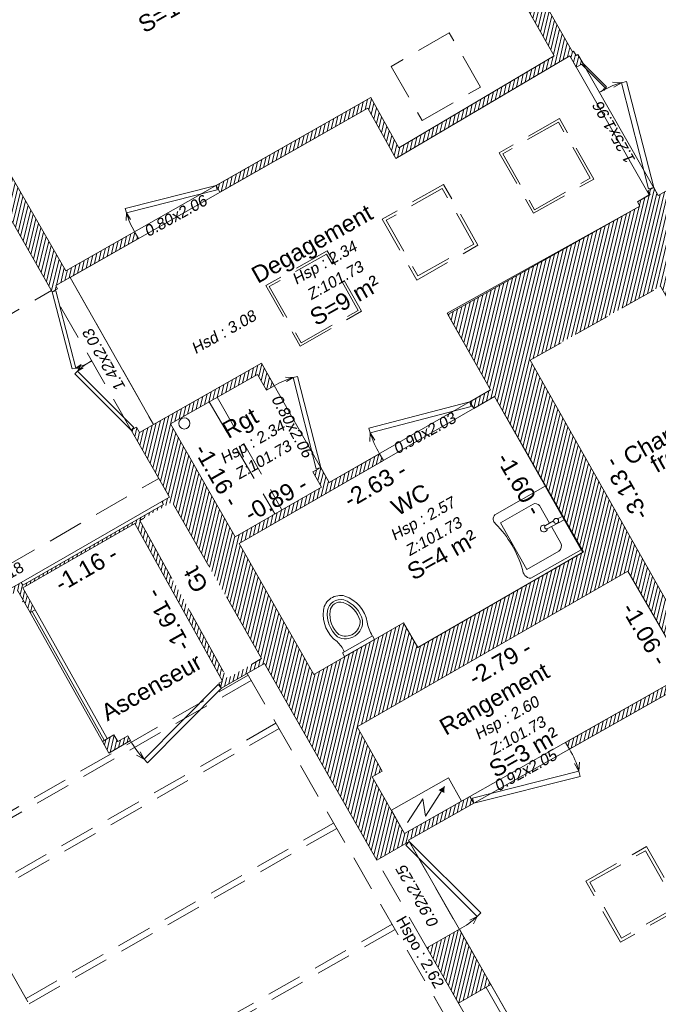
# Model space of a CAD drawing. Header units: metres. Extents: x 1525441.7 to 1525497.6, y 4222356 to 4222411.9.
# Tile 8 of 15: x 1525473.5 to 1525479.2, y 4222375.2 to 4222384. Entities that reach past the tile are written whole.
import ezdxf
from ezdxf.enums import TextEntityAlignment as Align

# ---------------------------------------------------------------- set-up
doc = ezdxf.new("R2010")
doc.units = ezdxf.units.M
doc.header["$LTSCALE"] = 0.1
doc.header["$PDMODE"] = 3
doc.header["$PDSIZE"] = 0.2
doc.linetypes.add('CACHE', pattern=[9.525, 6.35, -3.175])
doc.linetypes.add('CACHE2', pattern=[4.7625, 3.175, -1.5875])
doc.layers.get('0').update_dxf_attribs({"lineweight": 9})
doc.layers.get('Defpoints').update_dxf_attribs({"lineweight": 9})
doc.layers.add('0_Contours', color=3, linetype='Continuous', lineweight=9, plot=False)
for name, color, linetype, lineweight in [('0_Cotation', 142, 'CACHE2', 9), ('0_cotation surfaces', 152, 'Continuous', 9), ('_Hauteur allège', 153, 'Continuous', 9), ('_Mobilier', 251, 'Continuous', 9), ('Fenêtre', 39, 'Continuous', 9), ('Mur', 7, 'Continuous', 9), ('Mur-bas', 250, 'Continuous', 9), ('Mur-hachures', 254, 'Continuous', 9), ('Porte', 39, 'Continuous', 9), ('Poutre', 253, 'CACHE2', 9), ('Réseau_Eclairage_Ligne', 242, 'CACHE2', 9), ('Réseau_Elec_Symbole', 244, 'Continuous', 9), ('Réseau_EP_Symbole', 162, 'Continuous', 9), ('Texte-Altitude', 115, 'Continuous', 9), ('Texte-hauteur', 112, 'CACHE', 9), ('Texte-Pièce', 166, 'Continuous', 9)]:
    doc.layers.add(name, color=color, linetype=linetype, lineweight=lineweight)
doc.styles.add('ARIAL', font='arial.ttf')
doc.styles.get("Standard").update_dxf_attribs({"font": 'arial.ttf'})
doc.dimstyles.new('Cotation', dxfattribs={"dimtxt": 0.18, "dimasz": 0.1, "dimexe": 0.18, "dimexo": 0.2, "dimgap": 0.09, "dimtad": 0, "dimzin": 0, "dimdsep": 46, "dimtxsty": 'ARIAL', "dimblk1": 'OBLIQUE', "dimblk2": 'OBLIQUE', "dimsah": 1, "dimcen": 0.09, "dimse1": 1, "dimse2": 1, "dimsd1": 1, "dimsd2": 1, "dimclrd": 252, "dimaunit": 2, "dimadec": 3, "dimazin": 0, "dimtfac": 1, "dimtix": 1, "dimtofl": 0, "dimtmove": 0, "dimatfit": 3, "dimldrblk": 'OBLIQUE', "dimfxl": 1, "dimtolj": 1, "dimtzin": 0, "dimarcsym": 0})
pattern_1 = [(76.5, (0, 0), (-0.03087274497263, 0.00741189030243), [])]

# ---------------------------------------------------------------- blocks, each defined once
blk = doc.blocks.new('*U32')
at = {"layer": 'Porte', "linetype": 'Continuous', "flags": 128}
for points in [[(-0.012, 0.0439), (0.8939, 0.2917)], [(0.8939, 0.2917), (0.9059, 0.2477)], [(0.9059, 0.2477), (0, 0)], [(0.9059, 0.2477), (0.9036, 0.1716)], [(0.9059, 0.2477), (0.9466, 0.1834)], [(-0.012, 0.0439), (0, 0)]]:
    blk.add_lwpolyline(points, dxfattribs=at)
at = {"layer": 'Porte', "linetype": 'Continuous'}
blk.add_arc((0.1429, 0.0651), 0.7846, 358.45065, 13.45962, dxfattribs=at)
blk = doc.blocks.new('*U33')
at = {"layer": 'Porte', "linetype": 'Continuous', "flags": 128}
for points in [[(-0.012, 0.0439), (0.8939, 0.2917)], [(0.8939, 0.2917), (0.9059, 0.2477)], [(0.9059, 0.2477), (0, 0)], [(0.9059, 0.2477), (0.9036, 0.1716)], [(0.9059, 0.2477), (0.9466, 0.1834)], [(-0.012, 0.0439), (0, 0)]]:
    blk.add_lwpolyline(points, dxfattribs=at)
at = {"layer": 'Porte', "linetype": 'Continuous'}
blk.add_arc((0.1429, 0.0651), 0.7846, 358.45065, 13.45962, dxfattribs=at)
blk = doc.blocks.new('*U40')
at = {"layer": 'Porte', "linetype": 'Continuous', "flags": 128}
for points in [[(-0.012, 0.0439), (0.8939, 0.2917)], [(0.8939, 0.2917), (0.9059, 0.2477)], [(0.9059, 0.2477), (0, 0)], [(0.9059, 0.2477), (0.9036, 0.1716)], [(0.9059, 0.2477), (0.9466, 0.1834)], [(-0.012, 0.0439), (0, 0)]]:
    blk.add_lwpolyline(points, dxfattribs=at)
at = {"layer": 'Porte', "linetype": 'Continuous'}
blk.add_arc((0.1429, 0.0651), 0.7846, 358.45065, 13.45962, dxfattribs=at)
blk = doc.blocks.new('*U41')
at = {"layer": 'Porte', "linetype": 'Continuous', "flags": 128}
for points in [[(-0.012, 0.0439), (0.8939, 0.2917)], [(0.9059, 0.2477), (0, 0)], [(0.8939, 0.2917), (0.9059, 0.2477)], [(0.9059, 0.2477), (0.9036, 0.1716)], [(0.9059, 0.2477), (0.9466, 0.1834)], [(-0.012, 0.0439), (0, 0)]]:
    blk.add_lwpolyline(points, dxfattribs=at)
at = {"layer": 'Porte', "linetype": 'Continuous'}
blk.add_arc((0.1429, 0.0651), 0.7846, 358.45065, 13.45962, dxfattribs=at)
blk = doc.blocks.new('*U42')
at = {"layer": 'Porte', "linetype": 'Continuous', "flags": 128}
for points in [[(-0.012, 0.044), (0.894, 0.292)], [(0.906, 0.248), (0, 0)], [(0.894, 0.292), (0.906, 0.248)], [(0.906, 0.248), (0.904, 0.172)], [(0.906, 0.248), (0.947, 0.183)], [(-0.012, 0.044), (0, 0)]]:
    blk.add_lwpolyline(points, dxfattribs=at)
at = {"layer": 'Porte', "linetype": 'Continuous'}
blk.add_arc((0.143, 0.065), 0.785, 358.4506, 13.4596, dxfattribs=at)
blk = doc.blocks.new('*U43')
at = {"layer": 'Porte', "linetype": 'Continuous', "flags": 128}
for points in [[(-0.012, 0.044), (0.894, 0.292)], [(0.906, 0.248), (0, 0)], [(0.894, 0.292), (0.906, 0.248)], [(0.906, 0.248), (0.904, 0.172)], [(0.906, 0.248), (0.947, 0.183)], [(-0.012, 0.044), (0, 0)]]:
    blk.add_lwpolyline(points, dxfattribs=at)
at = {"layer": 'Porte', "linetype": 'Continuous'}
blk.add_arc((0.143, 0.065), 0.785, 358.4506, 13.4596, dxfattribs=at)
blk = doc.blocks.new('*U44')
at = {"layer": 'Porte', "linetype": 'Continuous', "flags": 128}
for points in [[(-0.012, 0.0439), (0.8939, 0.2917)], [(0.8939, 0.2917), (0.9059, 0.2477)], [(0.9059, 0.2477), (0, 0)], [(0.9059, 0.2477), (0.9036, 0.1716)], [(0.9059, 0.2477), (0.9466, 0.1834)], [(-0.012, 0.0439), (0, 0)]]:
    blk.add_lwpolyline(points, dxfattribs=at)
at = {"layer": 'Porte', "linetype": 'Continuous'}
blk.add_arc((0.1429, 0.0651), 0.7846, 358.45065, 13.45962, dxfattribs=at)
blk = doc.blocks.new('*U5')
at = {"layer": 'Porte', "linetype": 'Continuous', "flags": 128}
for points in [[(-0.012, 0.0439), (0.8939, 0.2917)], [(0.9059, 0.2477), (0, 0)], [(0.8939, 0.2917), (0.9059, 0.2477)], [(0.9059, 0.2477), (0.9036, 0.1716)], [(0.9059, 0.2477), (0.9466, 0.1834)], [(-0.012, 0.0439), (0, 0)]]:
    blk.add_lwpolyline(points, dxfattribs=at)
at = {"layer": 'Porte', "linetype": 'Continuous'}
blk.add_arc((0.1429, 0.0651), 0.7846, 358.45065, 13.45962, dxfattribs=at)
blk = doc.blocks.new('*U6')
at = {"layer": 'Porte', "linetype": 'Continuous', "flags": 128}
for points in [[(-0.012, 0.0439), (0.8939, 0.2917)], [(0.8939, 0.2917), (0.9059, 0.2477)], [(0.9059, 0.2477), (0, 0)], [(0.9059, 0.2477), (0.9036, 0.1716)], [(0.9059, 0.2477), (0.9466, 0.1834)], [(-0.012, 0.0439), (0, 0)]]:
    blk.add_lwpolyline(points, dxfattribs=at)
at = {"layer": 'Porte', "linetype": 'Continuous'}
blk.add_arc((0.1429, 0.0651), 0.7846, 358.45065, 13.45962, dxfattribs=at)
blk = doc.blocks.new('*U7')
at = {"layer": 'Porte', "linetype": 'Continuous', "flags": 128}
for points in [[(-0.012, 0.044), (0.894, 0.292)], [(0.894, 0.292), (0.906, 0.248)], [(-0.012, 0.044), (0, 0)], [(0.906, 0.248), (0, 0)], [(0.906, 0.248), (0.904, 0.172)], [(0.906, 0.248), (0.947, 0.183)]]:
    blk.add_lwpolyline(points, dxfattribs=at)
at = {"layer": 'Porte', "linetype": 'Continuous'}
blk.add_arc((0.143, 0.065), 0.785, 358.4506, 13.4596, dxfattribs=at)
blk = doc.blocks.new('*U9')
at = {"layer": 'Porte', "linetype": 'Continuous', "flags": 128}
for points in [[(-0.012, 0.0439), (0.8939, 0.2917)], [(0.8939, 0.2917), (0.9059, 0.2477)], [(0.9059, 0.2477), (0, 0)], [(0.9059, 0.2477), (0.9036, 0.1716)], [(0.9059, 0.2477), (0.9466, 0.1834)], [(-0.012, 0.0439), (0, 0)]]:
    blk.add_lwpolyline(points, dxfattribs=at)
at = {"layer": 'Porte', "linetype": 'Continuous'}
blk.add_arc((0.1429, 0.0651), 0.7846, 358.45065, 13.45962, dxfattribs=at)
blk = doc.blocks.new('*D63')
at = {"layer": 'Defpoints', "color": 0, "transparency": 16777216}
for p in [(1525474.5242, 4222379.4574), (1525474.59, 4222379.3431), (1525473.5208, 4222378.8798)]:
    blk.add_point(p, dxfattribs=at)
at = {"layer": '0_Cotation', "color": 0, "transparency": 16777216, "insert": (1525474.088, 4222379.0541), "char_height": 0.15, "attachment_point": 5, "rotation": 29.92711, "style": 'ARIAL'}
blk.add_mtext('\\A1;-1.16 -', dxfattribs=at)
blk = doc.blocks.new('_OBLIQUE')
at = {"color": 0, "linetype": 'ByBlock'}
blk.add_line((-0.5, -0.5), (0.5, 0.5), dxfattribs=at)
blk = doc.blocks.new('*D64')
at = {"layer": 'Defpoints', "color": 0, "transparency": 16777216}
for p in [(1525474.5241, 4222379.4573), (1525475.3067, 4222378.047), (1525475.3067, 4222378.047)]:
    blk.add_point(p, dxfattribs=at)
at = {"layer": '0_Cotation', "color": 0, "transparency": 16777216, "insert": (1525474.8168, 4222378.5921), "char_height": 0.15, "attachment_point": 5, "rotation": 119.02639, "style": 'ARIAL'}
blk.add_mtext('\\A1;-1.61 -', dxfattribs=at)
blk = doc.blocks.new('*D66')
at = {"layer": 'Defpoints', "color": 0, "transparency": 16777216}
for p in [(1525476.9706, 4222376.6253), (1525479.2579, 4222372.6224), (1525479.2579, 4222372.6224)]:
    blk.add_point(p, dxfattribs=at)
at = {"layer": '0_Cotation', "color": 0, "transparency": 16777216, "insert": (1525478.288, 4222374.7265), "char_height": 0.15, "attachment_point": 5, "rotation": 299.74507, "style": 'ARIAL'}
blk.add_mtext('\\A1;-4.61 -', dxfattribs=at)
blk = doc.blocks.new('*D67')
at = {"layer": 'Defpoints', "color": 0, "transparency": 16777216}
for p in [(1525478.9325, 4222379.0294), (1525478.9325, 4222379.0294), (1525476.5112, 4222377.6375)]:
    blk.add_point(p, dxfattribs=at)
at = {"layer": '0_Cotation', "color": 0, "transparency": 16777216, "insert": (1525477.7888, 4222378.2136), "char_height": 0.15, "attachment_point": 5, "rotation": 29.89207, "style": 'ARIAL'}
blk.add_mtext('\\A1;-2.79 -', dxfattribs=at)
blk = doc.blocks.new('*D68')
at = {"layer": 'Defpoints', "color": 0, "transparency": 16777216}
for p in [(1525478.9289, 4222379.0356), (1525479.464, 4222378.1158), (1525479.464, 4222378.1158)]:
    blk.add_point(p, dxfattribs=at)
at = {"layer": '0_Cotation', "color": 0, "transparency": 16777216, "insert": (1525479.0859, 4222378.4701), "char_height": 0.15, "attachment_point": 5, "rotation": 300.18921, "style": 'ARIAL'}
blk.add_mtext('\\A1;-1.06 -', dxfattribs=at)
blk = doc.blocks.new('*D72')
at = {"layer": 'Defpoints', "color": 0, "transparency": 16777216}
for p in [(1525478.059, 4222380.9155), (1525479.6017, 4222378.1936), (1525479.6017, 4222378.1936)]:
    blk.add_point(p, dxfattribs=at)
at = {"layer": '0_Cotation', "color": 0, "transparency": 16777216, "insert": (1525478.9118, 4222379.7642), "char_height": 0.15, "attachment_point": 5, "rotation": 119.54236, "style": 'ARIAL'}
blk.add_mtext('\\A1;-3.13 -', dxfattribs=at)
blk = doc.blocks.new('*D73')
at = {"layer": 'Defpoints', "color": 0, "transparency": 16777216}
for p in [(1525477.7391, 4222380.5897), (1525478.5371, 4222379.2015), (1525478.5371, 4222379.2015)]:
    blk.add_point(p, dxfattribs=at)
at = {"layer": '0_Cotation', "color": 0, "transparency": 16777216, "insert": (1525477.9648, 4222379.8104), "char_height": 0.15, "attachment_point": 5, "rotation": 299.89207, "style": 'ARIAL'}
blk.add_mtext('\\A1;-1.60 -', dxfattribs=at)
blk = doc.blocks.new('*D74')
at = {"layer": 'Defpoints', "color": 0, "transparency": 16777216}
for p in [(1525477.7391, 4222380.5897), (1525477.7391, 4222380.5897), (1525475.4551, 4222379.2774)]:
    blk.add_point(p, dxfattribs=at)
at = {"layer": '0_Cotation', "color": 0, "transparency": 16777216, "insert": (1525476.6721, 4222379.8035), "char_height": 0.15, "attachment_point": 5, "rotation": 29.87884, "style": 'ARIAL'}
blk.add_mtext('\\A1;-2.63 -', dxfattribs=at)
blk = doc.blocks.new('*D75')
at = {"layer": 'Defpoints', "color": 0, "transparency": 16777216}
for p in [(1525476.1948, 4222379.7784), (1525476.1948, 4222379.7784), (1525475.4203, 4222379.3382)]:
    blk.add_point(p, dxfattribs=at)
at = {"layer": '0_Cotation', "color": 0, "transparency": 16777216, "insert": (1525475.7855, 4222379.6771), "char_height": 0.15, "attachment_point": 5, "rotation": 29.61673, "style": 'ARIAL'}
blk.add_mtext('\\A1;-0.89 -', dxfattribs=at)
blk = doc.blocks.new('*D76')
at = {"layer": 'Defpoints', "color": 0, "transparency": 16777216}
for p in [(1525474.8436, 4222380.3475), (1525475.4203, 4222379.3382), (1525475.4203, 4222379.3382)]:
    blk.add_point(p, dxfattribs=at)
at = {"layer": '0_Cotation', "color": 0, "transparency": 16777216, "insert": (1525475.2597, 4222379.8886), "char_height": 0.15, "attachment_point": 5, "rotation": 299.74507, "style": 'ARIAL'}
blk.add_mtext('\\A1;-1.16 -', dxfattribs=at)
blk = doc.blocks.new('*D78')
at = {"layer": 'Defpoints', "color": 0, "transparency": 16777216}
for p in [(1525472.5563, 4222384.0561), (1525473.8936, 4222381.7068), (1525473.9063, 4222381.7141)]:
    blk.add_point(p, dxfattribs=at)
at = {"layer": '0_Cotation', "color": 0, "transparency": 16777216, "insert": (1525473.1351, 4222383.5113), "char_height": 0.15, "attachment_point": 5, "rotation": 299.96078, "style": 'ARIAL'}
blk.add_mtext('\\A1;-2.70 -', dxfattribs=at)
blk = doc.blocks.new('E020')
at = {"color": 0, "linetype": 'Continuous'}
for p, q in [((0, 0.1193), (0, 0)), ((0.2625, 0.1193), (0, 0.1193)), ((0.2625, 0), (0.2625, 0.1193)), ((0, 0), (0.2625, 0))]:
    blk.add_line(p, q, dxfattribs=at)
blk.add_lwpolyline([(0.0319, 0.0365), (0.1318, 0.0946), (0.1066, 0.0214), (0.2326, 0.0947)], dxfattribs=at)
blk.add_solid([(0.2042, 0.0942), (0.2326, 0.0947), (0.2181, 0.0703)], dxfattribs=at)

msp = doc.modelspace()

# ---------------------------------------------------------------- hatches: boundary and pattern name
at = {"layer": 'Mur-hachures'}
h = msp.add_hatch(dxfattribs=at)
h.set_pattern_fill('ANSI31', color=256, scale=0.01, angle=31.5)
h.set_pattern_definition([(76.5, (100, 0), (-0.03087274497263, 0.00741189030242), [])])
h.paths.add_polyline_path([(1525473.3441, 4222387.2275), (1525476.0238, 4222386.0251), (1525477.2182, 4222385.4891), (1525478.2741, 4222383.6359), (1525476.8831, 4222382.8134), (1525476.6336, 4222383.2632), (1525475.2494, 4222382.477), (1525475.284, 4222382.4162), (1525476.6067, 4222383.1674), (1525476.8568, 4222382.7166), (1525478.4126, 4222383.6364), (1525478.4717, 4222383.5328), (1525478.5325, 4222383.5674), (1525478.4866, 4222383.648), (1525478.4692, 4222383.6381), (1525478.447, 4222383.6772), (1525478.4361, 4222383.671), (1525477.3908, 4222385.5057), (1525477.736, 4222385.8887), (1525477.58, 4222386.0293), (1525477.2404, 4222385.6524), (1525473.3582, 4222387.3945), (1525473.4132, 4222387.9042), (1525473.2042, 4222387.9267), (1525470.7864, 4222389.1451), (1525470.6838, 4222389.0873), (1525470.6985, 4222389.0611), (1525470.6556, 4222389.037), (1525470.685, 4222388.9847), (1525470.7634, 4222389.0288), (1525470.7585, 4222389.0376), (1525470.7885, 4222389.0545), (1525473.203, 4222387.8377), (1525472.9947, 4222385.9077), (1525470.2509, 4222384.3285), (1525469.9054, 4222384.9314), (1525469.7786, 4222384.8587), (1525469.7509, 4222384.907), (1525469.6988, 4222384.8772), (1525469.7413, 4222384.803), (1525469.7726, 4222384.821), (1525470.0971, 4222384.2548), (1525467.3613, 4222382.6802), (1525465.5147, 4222383.5118), (1525465.4303, 4222383.3245), (1525465.885, 4222383.1197), (1525465.4573, 4222378.8871), (1525464.9475, 4222378.7806), (1525464.992, 4222378.5675), (1525465.4958, 4222378.6727), (1525466.5363, 4222376.8344), (1525466.5189, 4222376.8245), (1525466.5607, 4222376.7507), (1525466.6129, 4222376.7802), (1525466.5835, 4222376.8322), (1525466.6955, 4222376.8957), (1525466.6042, 4222377.057), (1525467.4255, 4222377.528), (1525467.3907, 4222377.5887), (1525466.5698, 4222377.1179), (1525465.9963, 4222378.1309), (1525466.2898, 4222378.297), (1525466.0211, 4222378.7717), (1525465.7277, 4222378.6056), (1525465.6188, 4222378.7979), (1525465.7352, 4222379.9488), (1525467.4663, 4222380.9362), (1525467.4564, 4222380.9535), (1525467.4817, 4222380.968), (1525467.4669, 4222380.994), (1525467.4351, 4222380.9759), (1525467.4278, 4222380.9887), (1525467.3947, 4222380.9698), (1525467.4168, 4222380.9309), (1525465.7376, 4222379.9732), (1525466.0482, 4222383.0462), (1525467.3875, 4222382.4431), (1525468.582, 4222383.1306), (1525469.2311, 4222382.0002), (1525469.145, 4222381.9511), (1525469.1598, 4222381.9251), (1525468.3216, 4222381.447), (1525468.3067, 4222381.473), (1525468.2748, 4222381.4548), (1525468.2995, 4222381.4114), (1525469.2559, 4222381.9568), (1525470.6806, 4222379.4756), (1525468.1138, 4222378.0034), (1525468.1486, 4222377.9427), (1525470.7154, 4222379.4148), (1525470.8192, 4222379.234), (1525470.9977, 4222379.3365), (1525468.7604, 4222383.2333), (1525471.0929, 4222384.5757), (1525472.2342, 4222382.6017), (1525472.2676, 4222382.6217), (1525472.242, 4222382.6646), (1525472.2778, 4222382.6861), (1525471.1622, 4222384.6156), (1525471.8068, 4222384.9866), (1525472.9015, 4222383.0708), (1525472.8745, 4222383.0547), (1525472.9053, 4222383.0032), (1525472.9313, 4222383.0187), (1525473.7843, 4222381.5259), (1525473.8325, 4222381.5533), (1525473.816, 4222381.5823), (1525474.5561, 4222382.0027), (1525474.5215, 4222382.0636), (1525473.9063, 4222381.7141), (1525472.5563, 4222384.0561), (1525471.9707, 4222385.0809), (1525473.188, 4222385.7816)])
h = msp.add_hatch(dxfattribs=at)
h.set_pattern_fill('ANSI31', color=256, scale=0.01, angle=31.5)
h.set_pattern_definition(pattern_1)
h.paths.add_polyline_path([(1525474.3368, 4222377.5679), (1525474.2333, 4222377.5082), (1525474.2918, 4222377.404), (1525474.4853, 4222377.5156), (1525474.4603, 4222377.5589), (1525474.3709, 4222377.5073)], flags=17)
h.paths.add_polyline_path([(1525473.5208, 4222378.8798), (1525474.5242, 4222379.4574), (1525475.3067, 4222378.047), (1525475.2746, 4222378.0285), (1525475.2996, 4222377.9852), (1525475.6817, 4222378.2055), (1525476.6865, 4222376.447), (1525476.9774, 4222376.6133), (1525476.9706, 4222376.6253), (1525477.5544, 4222376.9554), (1525477.5199, 4222377.0164), (1525476.9358, 4222376.6861), (1525476.6469, 4222377.1916), (1525476.7367, 4222377.2429), (1525476.5112, 4222377.6375), (1525478.9325, 4222379.0294), (1525479.464, 4222378.1158), (1525478.3753, 4222377.5001), (1525478.4098, 4222377.4392), (1525484.0316, 4222380.6182), (1525484.0388, 4222380.6192), (1525484.0291, 4222380.6886), (1525484.0087, 4222380.6857), (1525482.7269, 4222379.9608), (1525482.3937, 4222380.551), (1525482.3294, 4222380.5225), (1525482.6659, 4222379.9264), (1525481.1383, 4222379.0625), (1525481.0545, 4222379.2108), (1525480.8428, 4222379.091), (1525480.3191, 4222379.9998), (1525480.1788, 4222379.9189), (1525480.7265, 4222378.963), (1525479.5444, 4222378.2946), (1525478.059, 4222380.9155), (1525479.224, 4222381.5757), (1525479.7741, 4222380.6212), (1525479.9144, 4222380.7021), (1525479.3972, 4222381.5995), (1525481.8039, 4222382.1132), (1525482.0342, 4222381.4161), (1525482.1006, 4222381.4381), (1525481.8728, 4222382.1279), (1525481.8103, 4222382.4204), (1525479.5767, 4222381.9437), (1525479.3144, 4222382.449), (1525479.205, 4222382.3871), (1525479.1643, 4222382.4585), (1525479.1122, 4222382.4288), (1525479.1313, 4222382.3953), (1525479.0178, 4222382.3307), (1525479.0391, 4222382.2933), (1525477.3235, 4222381.3229), (1525477.7046, 4222380.6506), (1525477.5193, 4222380.5441), (1525477.5541, 4222380.4834), (1525477.7391, 4222380.5897), (1525478.5286, 4222379.1967), (1525477.0538, 4222378.3489), (1525476.927, 4222378.5694), (1525476.1236, 4222378.1075), (1525475.4551, 4222379.2774), (1525476.7462, 4222380.0192), (1525476.7113, 4222380.0799), (1525476.2622, 4222379.8218), (1525476.1859, 4222379.956), (1525476.1163, 4222379.9165), (1525476.1928, 4222379.782), (1525475.4203, 4222379.3382), (1525474.8436, 4222380.3475), (1525475.6205, 4222380.7888), (1525475.7011, 4222380.647), (1525475.7706, 4222380.6865), (1525475.6555, 4222380.8891), (1525474.5657, 4222380.2702), (1525474.5382, 4222380.3184), (1525474.49, 4222380.291), (1525474.8321, 4222379.6923), (1525474.764, 4222379.6531), (1525474.779, 4222379.6271), (1525473.5228, 4222378.904), (1525473.5079, 4222378.93), (1525473.3959, 4222378.8656), (1525473.4208, 4222378.8222), (1525473.4775, 4222378.8549), (1525473.587, 4222378.6598), (1525473.6306, 4222378.6843)])
h.paths.add_polyline_path([(1525474.5676, 4222379.4824), (1525474.8569, 4222379.6489), (1525475.6569, 4222378.2489), (1525475.35, 4222378.072)], flags=16)
h = msp.add_hatch(dxfattribs=at)
h.set_pattern_fill('ANSI31', color=256, scale=0.01, angle=31.5)
h.set_pattern_definition(pattern_1)
h.paths.add_polyline_path([(1525477.4254, 4222375.8294), (1525477.1345, 4222375.6631), (1525477.4171, 4222375.1686), (1525477.7079, 4222375.3349)])

# ---------------------------------------------------------------- linework, layer by layer
at = {"layer": '0_Contours', "flags": 128}
msp.add_lwpolyline([(1525483.4706, 4222382.7748), (1525481.8103, 4222382.4204), (1525479.5767, 4222381.9437), (1525479.3144, 4222382.449), (1525479.205, 4222382.3872), (1525478.4866, 4222383.648), (1525478.4692, 4222383.6381), (1525478.447, 4222383.6772), (1525478.4361, 4222383.671), (1525477.3908, 4222385.5057), (1525477.736, 4222385.8887), (1525477.58, 4222386.0293), (1525477.2404, 4222385.6524), (1525473.3582, 4222387.3945), (1525473.4132, 4222387.9042), (1525473.2042, 4222387.9267), (1525470.7864, 4222389.1451), (1525468.2948, 4222387.7415), (1525465.8466, 4222392.0132), (1525467.1977, 4222395.4343)], dxfattribs=at)
for points in [[(1525472.5563, 4222384.0561), (1525473.9063, 4222381.7141), (1525476.6336, 4222383.2632), (1525476.8831, 4222382.8134), (1525478.2741, 4222383.6359), (1525477.2182, 4222385.4891), (1525476.0238, 4222386.0251)], [(1525473.9444, 4222381.6553), (1525474.6907, 4222380.3412), (1525475.6555, 4222380.8891), (1525476.2622, 4222379.8218), (1525477.7046, 4222380.6506), (1525477.3155, 4222381.3371), (1525479.0391, 4222382.2933), (1525479.0178, 4222382.3307), (1525479.1235, 4222382.393), (1525478.4126, 4222383.6364), (1525476.8568, 4222382.7166), (1525476.6067, 4222383.1674)], [(1525479.2579, 4222372.6224), (1525487.6246, 4222377.3735), (1525485.6508, 4222380.845), (1525484.9681, 4222380.7494), (1525484.0316, 4222380.6182), (1525476.9706, 4222376.6253)], [(1525475.4551, 4222379.2774), (1525477.7391, 4222380.5897), (1525478.5371, 4222379.2015), (1525477.0538, 4222378.3489), (1525476.927, 4222378.5694), (1525476.1236, 4222378.1075)], [(1525476.6469, 4222377.1916), (1525476.9358, 4222376.6861), (1525479.464, 4222378.1158), (1525478.9325, 4222379.0294), (1525476.5112, 4222377.6375), (1525476.7367, 4222377.2429)]]:
    msp.add_lwpolyline(points, close=True, dxfattribs=at)
at = {"layer": '_Mobilier'}
for points in [[(1525477.7424, 4222379.5332), (1525478.193, 4222379.7888), (1525478.5144, 4222379.2216), (1525478.0645, 4222378.9661)], [(1525478.3161, 4222379.2078), (1525478.0297, 4222379.0452), (1525477.7925, 4222379.4628), (1525478.0858, 4222379.6291)], [(1525478.1426, 4222379.6164), (1525478.2319, 4222379.4589)], [(1525478.3454, 4222379.5198), (1525478.3033, 4222379.4972)], [(1525478.2489, 4222379.4289), (1525478.3328, 4222379.2808)], [(1525476.3996, 4222378.2662), (1525476.38, 4222378.3006), (1525476.6492, 4222378.4535), (1525476.668, 4222378.4205), (1525476.3996, 4222378.2662)]]:
    msp.add_lwpolyline(points, dxfattribs=at)
for points in [[(1525478.0858, 4222379.6291, -0.339835), (1525478.1426, 4222379.6164, 0.362156)], [(1525477.7424, 4222379.5332, 0.426127), (1525477.7497, 4222379.453, -0.121901), (1525477.9914, 4222379.0454, 0.386415), (1525478.0645, 4222378.9661, 2.889919)], [(1525478.2684, 4222379.4785), (1525478.1953, 4222379.4393, 1.017166), (1525478.2118, 4222379.4098), (1525478.3635, 4222379.4879)], [(1525478.3328, 4222379.2808, -0.356286), (1525478.3161, 4222379.2078, -2.615832)], [(1525476.6466, 4222378.452, -0.094242), (1525476.6009, 4222378.5756, 0.278044), (1525476.4018, 4222378.8079, 0.444728), (1525476.2097, 4222378.6815, 0.270279), (1525476.3318, 4222378.4005, -0.11132), (1525476.3963, 4222378.3099, 5.230074)], [(1525476.3362, 4222378.4442, 0.59751), (1525476.5603, 4222378.5919, 0.253355), (1525476.3916, 4222378.773, 0.440359), (1525476.2457, 4222378.6766, 0.24984), (1525476.3362, 4222378.4442, 0.241824)], [(1525476.3473, 4222378.4647, 0.592558), (1525476.5373, 4222378.5879, 0.250084), (1525476.385, 4222378.7506, 0.436108), (1525476.2688, 4222378.6734, 0.24129), (1525476.3473, 4222378.4647)]]:
    msp.add_lwpolyline(points, format="xyb", dxfattribs=at)
msp.add_circle((1525478.2909, 4222379.4786), 0.0224, dxfattribs=at)
msp.add_arc((1525478.1809, 4222379.4118), 0.031, 62.22852, 356.19561, dxfattribs=at)
at = {"layer": 'Fenêtre', "flags": 128}
for points in [[(1525478.1584, 4222374.5466), (1525477.7079, 4222375.3349)], [(1525478.115, 4222374.5218), (1525477.6645, 4222375.3101)]]:
    msp.add_lwpolyline(points, dxfattribs=at)
at = {"layer": 'Mur', "flags": 128}
for points in [[(1525478.2741, 4222383.6359), (1525477.2182, 4222385.4891), (1525476.0238, 4222386.0251)], [(1525478.4361, 4222383.671), (1525477.3908, 4222385.5057), (1525477.736, 4222385.8887)], [(1525473.9063, 4222381.7141), (1525472.5563, 4222384.0561)], [(1525478.4126, 4222383.6364), (1525476.8568, 4222382.7166)], [(1525478.2741, 4222383.6359), (1525476.8831, 4222382.8134)], [(1525478.4866, 4222383.648), (1525478.5325, 4222383.5674), (1525478.4717, 4222383.5328), (1525478.4126, 4222383.6366)], [(1525478.4361, 4222383.671), (1525478.447, 4222383.6772), (1525478.4692, 4222383.6381)], [(1525478.4866, 4222383.648), (1525478.4692, 4222383.6381)], [(1525476.6336, 4222383.2632), (1525475.2494, 4222382.477)], [(1525476.8831, 4222382.8134), (1525476.6336, 4222383.2632)], [(1525476.6067, 4222383.1674), (1525475.284, 4222382.4162)], [(1525476.8568, 4222382.7166), (1525476.6067, 4222383.1674)], [(1525473.7843, 4222381.5259), (1525472.9313, 4222383.0187)], [(1525475.2494, 4222382.477), (1525475.284, 4222382.4162)], [(1525479.1643, 4222382.4585), (1525479.1122, 4222382.4288)], [(1525479.1643, 4222382.4585), (1525479.205, 4222382.3872)], [(1525479.0178, 4222382.3307), (1525479.1313, 4222382.3953)], [(1525479.1122, 4222382.4288), (1525479.1313, 4222382.3953)], [(1525477.3235, 4222381.3229), (1525479.0391, 4222382.2933)], [(1525479.0178, 4222382.3307), (1525479.0391, 4222382.2933)], [(1525474.5215, 4222382.0636), (1525473.9063, 4222381.7141)], [(1525474.5215, 4222382.0636), (1525474.5561, 4222382.0027)], [(1525474.5561, 4222382.0027), (1525473.816, 4222381.5823)], [(1525473.8325, 4222381.5533), (1525473.816, 4222381.5823)], [(1525473.8325, 4222381.5533), (1525473.7842, 4222381.5259)], [(1525477.7046, 4222380.6506), (1525477.3235, 4222381.3229)], [(1525474.5657, 4222380.2702), (1525475.6555, 4222380.8891), (1525475.7706, 4222380.6865)], [(1525479.5444, 4222378.2946), (1525478.059, 4222380.9155)], [(1525474.8436, 4222380.3475), (1525475.6205, 4222380.7888), (1525475.7011, 4222380.647)], [(1525475.7706, 4222380.6865), (1525475.7011, 4222380.647)], [(1525477.5193, 4222380.5441), (1525477.7046, 4222380.6506)], [(1525478.4098, 4222377.4392), (1525484.0316, 4222380.6182), (1525484.0388, 4222380.6192), (1525484.0291, 4222380.6886), (1525484.0087, 4222380.6857), (1525482.7269, 4222379.9608)], [(1525477.5193, 4222380.5441), (1525477.5541, 4222380.4834)], [(1525477.5541, 4222380.4834), (1525477.7391, 4222380.5897)], [(1525478.5286, 4222379.1967), (1525477.7391, 4222380.5897)], [(1525475.4203, 4222379.3382), (1525474.8436, 4222380.3475)], [(1525474.8321, 4222379.6923), (1525474.49, 4222380.291)], [(1525474.5657, 4222380.2702), (1525474.5382, 4222380.3184), (1525474.4901, 4222380.2911)], [(1525476.2622, 4222379.8218), (1525476.7113, 4222380.0799)], [(1525476.7113, 4222380.0799), (1525476.7462, 4222380.0192)], [(1525475.4551, 4222379.2774), (1525476.7462, 4222380.0192)], [(1525476.1859, 4222379.956), (1525476.1163, 4222379.9165)], [(1525476.1163, 4222379.9165), (1525476.1928, 4222379.782)], [(1525476.1859, 4222379.956), (1525476.2622, 4222379.8218)], [(1525475.4203, 4222379.3382), (1525476.1928, 4222379.782)], [(1525474.764, 4222379.6531), (1525474.8321, 4222379.6923)], [(1525474.764, 4222379.6531), (1525474.779, 4222379.6271)], [(1525473.5228, 4222378.904), (1525474.779, 4222379.6271)], [(1525473.5208, 4222378.8798), (1525474.5242, 4222379.4574)], [(1525475.3067, 4222378.047), (1525474.5242, 4222379.4574)], [(1525476.1236, 4222378.1075), (1525475.4551, 4222379.2774)], [(1525477.0538, 4222378.3489), (1525478.5286, 4222379.1967)], [(1525476.5112, 4222377.6375), (1525478.9325, 4222379.0294)], [(1525478.9325, 4222379.0294), (1525479.464, 4222378.1158)], [(1525473.3959, 4222378.8656), (1525473.5079, 4222378.93)], [(1525473.587, 4222378.6598), (1525473.4775, 4222378.8549)], [(1525473.5079, 4222378.93), (1525473.5228, 4222378.904)], [(1525473.6306, 4222378.6843), (1525473.5208, 4222378.8798)], [(1525473.6306, 4222378.6843), (1525473.587, 4222378.6598)], [(1525474.2766, 4222377.5332), (1525473.6306, 4222378.6843)], [(1525474.233, 4222377.5087), (1525473.587, 4222378.6598)], [(1525474.2505, 4222377.5185), (1525473.6044, 4222378.6696)], [(1525476.1236, 4222378.1075), (1525476.927, 4222378.5694), (1525477.0538, 4222378.3489)], [(1525475.6817, 4222378.2055), (1525475.2996, 4222377.9852)], [(1525476.6865, 4222376.447), (1525475.6817, 4222378.2055)], [(1525479.464, 4222378.1158), (1525478.3753, 4222377.5001)], [(1525475.3067, 4222378.047), (1525475.2746, 4222378.0285)], [(1525475.2996, 4222377.9852), (1525475.2746, 4222378.0285)], [(1525476.6469, 4222377.1916), (1525476.7367, 4222377.2429), (1525476.5112, 4222377.6375)], [(1525474.3709, 4222377.5073), (1525474.3368, 4222377.5679), (1525474.2333, 4222377.5082), (1525474.2918, 4222377.404), (1525474.4853, 4222377.5156)], [(1525474.4603, 4222377.5589), (1525474.3709, 4222377.5073)], [(1525474.4853, 4222377.5156), (1525474.4603, 4222377.5589)], [(1525478.4098, 4222377.4392), (1525478.3753, 4222377.5001)], [(1525476.9358, 4222376.6861), (1525476.6469, 4222377.1916)], [(1525477.5199, 4222377.0164), (1525476.9358, 4222376.6861)], [(1525477.5199, 4222377.0164), (1525477.5544, 4222376.9554)], [(1525477.5544, 4222376.9554), (1525476.9706, 4222376.6253)], [(1525476.6865, 4222376.447), (1525476.9774, 4222376.6133)], [(1525476.9774, 4222376.6133), (1525476.9706, 4222376.6253)], [(1525477.1345, 4222375.6631), (1525477.4254, 4222375.8294)], [(1525477.7079, 4222375.3349), (1525477.4254, 4222375.8294)], [(1525479.135, 4222372.1622), (1525477.1345, 4222375.6631)], [(1525477.4171, 4222375.1686), (1525477.7079, 4222375.3349)]]:
    msp.add_lwpolyline(points, dxfattribs=at)
at = {"layer": 'Mur', "linetype": 'CACHE', "ltscale": 0.5}
msp.add_lwpolyline([(1525478.059, 4222380.9155), (1525479.224, 4222381.5757), (1525479.7741, 4222380.6212)], dxfattribs=at)
at = {"layer": 'Mur', "linetype": 'CACHE', "flags": 128}
msp.add_lwpolyline([(1525475.6569, 4222378.2489), (1525474.8569, 4222379.6489), (1525474.5676, 4222379.4824), (1525475.35, 4222378.072)], close=True, dxfattribs=at)
at = {"layer": 'Mur-bas', "flags": 128}
msp.add_lwpolyline([(1525473.5079, 4222378.93), (1525474.764, 4222379.6531)], dxfattribs=at)
at = {"layer": 'Poutre'}
for points in [[(1525477.0942, 4222383.0568), (1525477.614, 4222383.3567), (1525477.3345, 4222383.8412), (1525476.8147, 4222383.5414)], [(1525477.7823, 4222382.7698), (1525478.0897, 4222382.2285), (1525478.6274, 4222382.5339), (1525478.3201, 4222383.0751)], [(1525477.814, 4222382.761), (1525478.0984, 4222382.2602), (1525478.5958, 4222382.5426), (1525478.3113, 4222383.0435)], [(1525475.6955, 4222381.5822), (1525476.0028, 4222381.0412), (1525476.5516, 4222381.3528), (1525476.2443, 4222381.8939)], [(1525475.7253, 4222381.574), (1525476.011, 4222381.0709), (1525476.5218, 4222381.361), (1525476.2361, 4222381.8641)]]:
    msp.add_lwpolyline(points, close=True, dxfattribs=at)
at = {"layer": 'Poutre', "flags": 128}
for points in [[(1525473.9444, 4222381.6553), (1525474.6907, 4222380.3412)], [(1525470.745, 4222379.7766), (1525473.777, 4222381.5383)], [(1525474.49, 4222380.291), (1525473.7842, 4222381.5259)], [(1525475.1879, 4222380.5431), (1525475.776, 4222379.5425)], [(1525475.2608, 4222380.5845), (1525475.8387, 4222379.5786)], [(1525471.7011, 4222378.1115), (1525474.7368, 4222379.859)], [(1525471.8663, 4222377.807), (1525473.5286, 4222378.7639)], [(1525472.7977, 4222376.531), (1525475.537, 4222378.1004)], [(1525475.5276, 4222378.1166), (1525478.925, 4222372.2413)], [(1525472.8247, 4222376.4836), (1525475.5642, 4222378.0532)], [(1525473.0412, 4222376.1036), (1525475.7857, 4222377.6702)], [(1525473.0682, 4222376.0562), (1525475.813, 4222377.6231)], [(1525473.5502, 4222375.2104), (1525476.3013, 4222376.7787)], [(1525473.5772, 4222375.1631), (1525476.3285, 4222376.7315)], [(1525476.9774, 4222376.6133), (1525477.4254, 4222375.8294)], [(1525472.6386, 4222376.4618), (1525472.7882, 4222376.5477), (1525476.1501, 4222370.648)], [(1525477.1345, 4222375.6631), (1525476.6865, 4222376.447)], [(1525474.065, 4222374.3071), (1525476.8238, 4222375.8749)], [(1525474.0919, 4222374.2598), (1525476.8511, 4222375.8278)]]:
    msp.add_lwpolyline(points, dxfattribs=at)
at = {"layer": 'Réseau_Eclairage_Ligne'}
for points in [[(1525476.7354, 4222382.1755), (1525477.0442, 4222381.6317), (1525477.5921, 4222381.9429), (1525477.2833, 4222382.4867)], [(1525476.7717, 4222382.1655), (1525477.0542, 4222381.6681), (1525477.5558, 4222381.9529), (1525477.2733, 4222382.4504)], [(1525478.5563, 4222376.2602), (1525479.0993, 4222376.5686), (1525479.4095, 4222376.0223), (1525478.8665, 4222375.7139)], [(1525478.5926, 4222376.2502), (1525479.0893, 4222376.5322), (1525479.3732, 4222376.0324), (1525478.8765, 4222375.7503)]]:
    msp.add_lwpolyline(points, close=True, dxfattribs=at)
at = {"layer": 'Réseau_EP_Symbole'}
msp.add_circle((1525474.9656, 4222380.3502), 0.05, dxfattribs=at)

# ---------------------------------------------------------------- block references
at = {"layer": 'Porte'}
for name, p, xscale, yscale, zscale, rotation in [('*U7', (1525478.5223, 4222383.5573), 0.3159239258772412, 0.3159239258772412, 0.3159239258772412, 299.6747226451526), ('*U6', (1525479.1183, 4222382.4467), -1.043023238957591, 1.043023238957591, 1.043023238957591, 299.6703994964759), ('*U5', (1525475.2595, 4222382.4377), -0.8913427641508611, 0.8913427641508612, 0.8913427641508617, 29.59359243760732), ('*U43', (1525473.8176, 4222381.5345), -0.7572321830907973, 0.7572321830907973, 0.7572321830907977, 119.7464120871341), ('*U42', (1525474.5143, 4222380.3154), 0.7572321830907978, 0.7572321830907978, 0.7572321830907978, 119.7507351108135), ('*U41', (1525476.1464, 4222379.9459), -0.8947157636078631, 0.8947157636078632, 0.8947157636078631, 299.6145650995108), ('*U40', (1525477.5306, 4222380.5003), -0.9921283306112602, 0.9921283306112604, 0.9921283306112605, 29.8766777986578), ('*U44', (1525473.3901, 4222378.8527), 0.9508482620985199, 0.9508482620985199, 0.9508482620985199, 209.9292750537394), ('*U9', (1525475.2672, 4222378.0173), 1.000950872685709, 1.000950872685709, 1.000950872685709, 209.9730347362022), ('*U33', (1525477.5427, 4222377.0017), -1.046338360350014, 1.046338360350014, 1.046338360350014, 209.4855900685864), ('*U32', (1525476.9465, 4222376.5823), 0.9613366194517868, 0.9613366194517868, 0.9613366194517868, 299.747227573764)]:
    msp.add_blockref(name, p, dxfattribs=dict(at, xscale=xscale, yscale=yscale, zscale=zscale, rotation=rotation))
at = {"layer": 'Réseau_Elec_Symbole', "xscale": 2.229608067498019, "yscale": 2, "zscale": 1.660346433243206, "rotation": 29.48775159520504}
msp.add_blockref('E020', (1525476.9358, 4222376.6861), dxfattribs=at)

# ---------------------------------------------------------------- texts
at = {"layer": '0_cotation surfaces', "style": 'ARIAL'}
for s, p in [('S=13 m²', (1525474.9186, 4222384.0955)), ('S=9 m²', (1525476.4032, 4222381.4504)), ('S=4 m²', (1525477.2741, 4222379.1764)), ('S=3 m²', (1525478.0061, 4222377.4125))]:
    msp.add_text(s, height=0.15, rotation=29.44197, dxfattribs=at).set_placement(p, align=Align.MIDDLE_CENTER)
at = {"layer": '_Hauteur allège', "oblique": 9}
for s, rotation, p in [('1.25x1.96', 119.74857, (1525478.852, 4222382.9699)), ('0.80x2.06', 388.74236, (1525474.9102, 4222382.1616)), ('1.42x2.03', 119.74857, (1525474.2913, 4222380.9406)), ('0.80x2.06', 658.75185, (1525475.8878, 4222380.3022)), ('0.90x2.03', 388.74236, (1525477.1376, 4222380.22)), ('0.92x2.05', 388.955, (1525478.0406, 4222377.2072)), ('0.92x2.25', 119.74507, (1525477.0935, 4222376.1466))]:
    msp.add_text(s, height=0.1, rotation=rotation, dxfattribs=at).set_placement(p, align=Align.CENTER)
at = {"layer": 'Texte-Altitude', "oblique": 9}
for p in [(1525476.339, 4222381.5846), (1525475.6951, 4222379.9823), (1525477.2191, 4222379.2971), (1525477.9694, 4222377.517)]:
    msp.add_text('Z:101.73', height=0.1, rotation=29.44193, dxfattribs=at).set_placement(p, align=Align.CENTER)
at = {"layer": 'Texte-hauteur', "oblique": 9}
for s, p in [('Hsp : 2.34', (1525476.2431, 4222381.7434)), ('Hsd : 3.08', (1525475.3425, 4222381.1242)), ('Hsp : 2.34', (1525475.5992, 4222380.1411)), ('Hsp : 2.57', (1525477.1232, 4222379.4559)), ('Hsp : 2.60', (1525477.8734, 4222377.6759))]:
    msp.add_text(s, height=0.1, rotation=29.44193, dxfattribs=at).set_placement(p, align=Align.CENTER)
at = {"layer": 'Texte-hauteur'}
for s, rotation, p in [('Hspo : 2.18', 29.7192, (1525472.9206, 4222378.6811)), ('Hspo : 2.62', 299.7192, (1525476.8558, 4222375.912))]:
    msp.add_text(s, height=0.1, rotation=rotation, dxfattribs=at).set_placement(p)
at = {"layer": 'Texte-Pièce'}
for s, rotation, p in [('Degagement', 29.44193, (1525476.1445, 4222381.8915)), ('Rgt', 29.44193, (1525475.5006, 4222380.2892)), ('Chambre', 29.44193, (1525479.3217, 4222380.1823)), ('froide', 29.44193, (1525479.417, 4222380.0324)), ('WC', 29.44193, (1525477.0246, 4222379.604)), ('Gt', 119.44193, (1525475.1324, 4222378.9902)), ('Ascenseur', 29.44193, (1525474.7088, 4222377.9292)), ('Rangement', 29.44193, (1525477.7749, 4222377.8239))]:
    msp.add_text(s, height=0.15, rotation=rotation, dxfattribs=at).set_placement(p, align=Align.CENTER)

# ---------------------------------------------------------------- dimensions: what is measured, and where the dimension line sits
at = {"layer": '0_Cotation'}
for base, p1, p2, angle, override, picture, middle in [((1525473.8936, 4222381.7068), (1525472.5563, 4222384.0561), (1525473.9063, 4222381.7141), 299.96078, {"dimtxt": 0.15, "dimpost": '-<> -', "dimtmove": 2}, '*D78', (1525473.1351, 4222383.5113)), ((1525479.6017, 4222378.1936), (1525478.059, 4222380.9155), (1525479.6017, 4222378.1936), 299.54236, {"dimtxt": 0.15, "dimpost": '-<> -', "dimtmove": 2}, '*D72', (1525478.9118, 4222379.7642)), ((1525477.7391, 4222380.5897), (1525475.4551, 4222379.2774), (1525477.7391, 4222380.5897), 29.87884, {"dimtxt": 0.15, "dimpost": '-<> -', "dimtmove": 2}, '*D74', (1525476.6721, 4222379.8035)), ((1525478.5371, 4222379.2015), (1525477.7391, 4222380.5897), (1525478.5371, 4222379.2015), 299.89207, {"dimtxt": 0.15, "dimpost": '-<> -', "dimtmove": 2}, '*D73', (1525477.9648, 4222379.8104)), ((1525475.4203, 4222379.3382), (1525474.8436, 4222380.3475), (1525475.4203, 4222379.3382), 299.74507, {"dimtxt": 0.15, "dimpost": '-<> -', "dimtmove": 2}, '*D76', (1525475.2597, 4222379.8886)), ((1525476.1948, 4222379.7784), (1525475.4203, 4222379.3382), (1525476.1948, 4222379.7784), 29.61673, {"dimtxt": 0.15, "dimpost": '-<> -', "dimtmove": 2}, '*D75', (1525475.7855, 4222379.6771)), ((1525474.59, 4222379.3431), (1525473.5208, 4222378.8798), (1525474.5242, 4222379.4574), 29.92711, {"dimtxt": 0.15, "dimpost": '-<> -'}, '*D63', (1525474.088, 4222379.0541)), ((1525475.3067, 4222378.047), (1525474.5241, 4222379.4573), (1525475.3067, 4222378.047), 299.02639, {"dimtxt": 0.15, "dimpost": '-<> -', "dimtmove": 2}, '*D64', (1525474.8168, 4222378.5921)), ((1525478.9325, 4222379.0294), (1525476.5112, 4222377.6375), (1525478.9325, 4222379.0294), 29.89207, {"dimtxt": 0.15, "dimpost": '-<> -', "dimtmove": 2}, '*D67', (1525477.7888, 4222378.2136)), ((1525479.464, 4222378.1158), (1525478.9289, 4222379.0356), (1525479.464, 4222378.1158), 300.18921, {"dimtxt": 0.15, "dimpost": '-<> -', "dimtmove": 2}, '*D68', (1525479.0859, 4222378.4701)), ((1525479.2579, 4222372.6224), (1525476.9706, 4222376.6253), (1525479.2579, 4222372.6224), 299.74507, {"dimtxt": 0.15, "dimpost": '-<> -', "dimtmove": 2}, '*D66', (1525478.288, 4222374.7265))]:
    dim = msp.add_linear_dim(base=base, p1=p1, p2=p2, angle=angle, dimstyle='Cotation', override=override, dxfattribs=at)
    dim.commit()
    dim.dimension.update_dxf_attribs({"geometry": picture, "text_midpoint": middle, "dimtype": 161})

doc.saveas('drawing.dxf')
